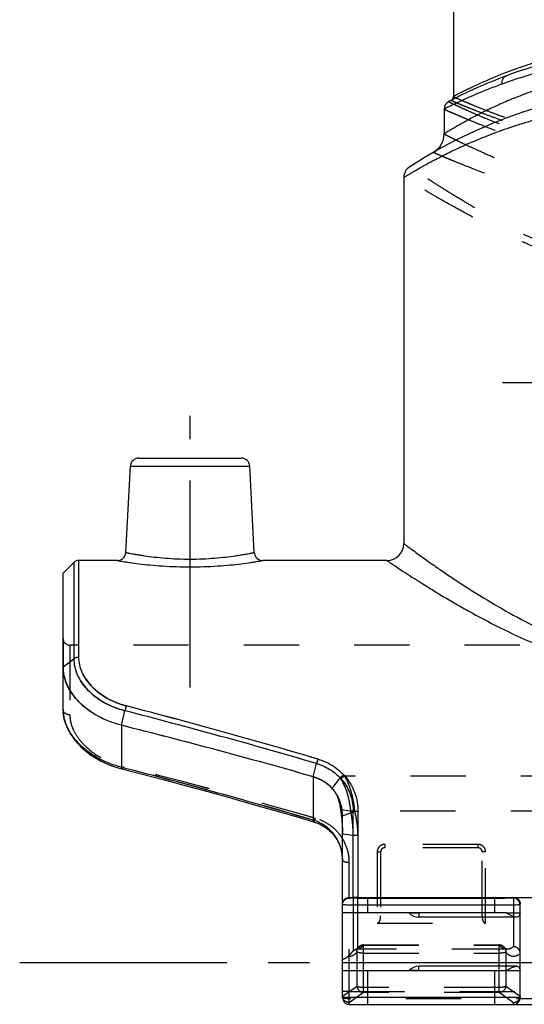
# Model space of a CAD drawing. Header units: millimetres. Extents: x 0 to 1000, y 0 to 1000.
# Tile 1 of 4: x 422 to 481, y 396 to 512. Entities that reach past the tile are written whole.
import ezdxf

# ---------------------------------------------------------------- set-up
doc = ezdxf.new("R2010")
doc.units = ezdxf.units.MM
doc.header["$LTSCALE"] = 65.185185
doc.linetypes.add('CENTER', pattern=[0.6, 0.375, -0.075, 0.075, -0.075])
doc.linetypes.add('HIDDEN', pattern=[0.2, 0.1, -0.1])
for name, color, linetype in [('ACHSEN_S', 7, 'CONTINUOUS'), ('FASEN', 7, 'CONTINUOUS'), ('FLAECHEN', 7, 'CONTINUOUS'), ('KOERPER', 7, 'CONTINUOUS'), ('KONST.EL_MIT_GEO', 7, 'CONTINUOUS')]:
    doc.layers.add(name, color=color, linetype=linetype)

msp = doc.modelspace()

# ---------------------------------------------------------------- linework, layer by layer
at = {"layer": 'ACHSEN_S', "color": 40, "linetype": 'CENTER'}
msp.add_line((421.88, 400.9), (578.12, 400.9), dxfattribs=at)
at = {"layer": 'FASEN', "color": 7, "linetype": 'Continuous'}
for p, q in [((427, 446.9), (428.27, 448.17)), ((427, 435.82), (427, 446.9))]:
    msp.add_line(p, q, dxfattribs=at)
at = {"layer": 'FASEN', "color": 8, "linetype": 'HIDDEN'}
msp.add_line((461.27, 402.23), (460.75, 401.71), dxfattribs=at)
msp.add_arc((252.76, -291.21), 742.57, 74.07183, 75.88023, dxfattribs=at)
at = {"layer": 'FASEN', "color": 7, "linetype": 'Continuous'}
msp.add_arc((253.39, -288.86), 740.14, 74.06886, 75.8832, dxfattribs=at)
at = {"layer": 'FASEN', "color": 8, "linetype": 'HIDDEN'}
for points, knots in [([(427, 435.82), (427, 435.46), (427.09, 434.72), (427.6, 433.25), (428.88, 431.51), (431.12, 429.87), (432.94, 429.17), (433.91, 428.93)], [0, 0, 0, 0, 0.10302, 0.210931, 0.446498, 0.711703, 1, 1, 1, 1]), ([(456.55, 422.85), (456.97, 422.72), (457.79, 422.37), (458.48, 421.8), (458.77, 421.48)], [0, 0, 0, 0, 0.505471, 1, 1, 1, 1]), ([(458.77, 421.48), (459.08, 421.15), (459.52, 420.33), (459.71, 419.44), (459.77, 419)], [0, 0, 0, 0, 0.506077, 1, 1, 1, 1]), ([(459.77, 419), (459.8, 418.76), (459.93, 417.81), (460, 416.84), (460, 416.12)], [0, 0, 0, 0, 0.248075, 1, 1, 1, 1])]:
    msp.add_open_spline(points, degree=3, knots=knots, dxfattribs=at)
at = {"layer": 'FASEN', "color": 7, "linetype": 'Continuous'}
for points, knots in [([(433.91, 428.93), (432.94, 429.17), (431.13, 429.86), (428.89, 431.5), (427.6, 433.24), (427.09, 434.72), (427, 435.46), (427, 435.82)], [0, 0, 0, 0, 0.286427, 0.552442, 0.788607, 0.896759, 1, 1, 1, 1]), ([(460, 418.22), (460, 418.74), (459.85, 419.76), (459.15, 421.16), (458.01, 422.25), (457.05, 422.7), (456.55, 422.85)], [0, 0, 0, 0, 0.248159, 0.494654, 0.74415, 1, 1, 1, 1])]:
    msp.add_open_spline(points, degree=3, knots=knots, dxfattribs=at)
at = {"layer": 'FLAECHEN', "color": 7, "linetype": 'Continuous'}
for p, q in [((472, 501.73), (472, 498.8)), ((467.25, 493.67), (467.25, 450.4))]:
    msp.add_line(p, q, dxfattribs=at)
at = {"layer": 'FLAECHEN', "color": 8, "linetype": 'HIDDEN'}
msp.add_line((479.42, 402.46), (461.83, 402.46), dxfattribs=at)
at = {"layer": 'KOERPER', "color": 40, "linetype": 'CENTER'}
for p, q in [((500, 469.4), (478.9, 469.4)), ((442, 433.4), (442, 465.5))]:
    msp.add_line(p, q, dxfattribs=at)
at = {"layer": 'KOERPER', "color": 7, "linetype": 'Continuous'}
for p, q in [((433.42, 448.4), (428.83, 448.4)), ((465.25, 448.4), (450.58, 448.4)), ((469, 406.76), (469, 406.26)), ((480.56, 406.26), (469, 406.26)), ((480.56, 400.46), (469, 400.46)), ((469, 399.96), (469, 400.46))]:
    msp.add_line(p, q, dxfattribs=at)
at = {"layer": 'KOERPER', "color": 8, "linetype": 'HIDDEN'}
for p, q in [((572.2, 438.4), (427.8, 438.4)), ((467.88, 406.76), (469, 406.76)), ((469, 399.96), (467.88, 399.96))]:
    msp.add_line(p, q, dxfattribs=at)
at = {"layer": 'KOERPER', "color": 7, "linetype": 'Continuous'}
for centre, start, end in [((469, 407.76), 221.8103, 270), ((469, 398.96), 90, 138.1897)]:
    msp.add_arc(centre, 1.5, start, end, dxfattribs=at)
at = {"layer": 'KONST.EL_MIT_GEO', "color": 7, "linetype": 'Continuous'}
for p, q in [((473.1, 554.9), (473.1, 503.22)), ((479.28, 505.64), (479.27, 505.64)), ((434.42, 449.35), (434.95, 459.55)), ((434.95, 459.55), (449.05, 459.55)), ((435.95, 460.5), (448.05, 460.5)), ((449.58, 449.35), (449.05, 459.55)), ((428.27, 448.17), (428.27, 436.78)), ((428.83, 448.4), (428.83, 436.96)), ((427, 435.82), (428.27, 436.78)), ((427, 430.79), (427, 435.82)), ((427, 430.79), (427, 430.6)), ((427, 430.6), (427.03, 430.27)), ((433.91, 428.93), (434.3, 430.65)), ((427.03, 430.29), (427.08, 429.95)), ((427.07, 429.96), (427.15, 429.62)), ((427.14, 429.63), (427.24, 429.29)), ((427.23, 429.31), (427.35, 428.97)), ((427.35, 428.98), (427.49, 428.64)), ((427.49, 428.65), (427.65, 428.32)), ((427.64, 428.33), (427.83, 428)), ((433.91, 428.93), (433.91, 423.97)), ((427.82, 428.01), (428.03, 427.68)), ((428.03, 427.69), (428.26, 427.36)), ((428.25, 427.38), (428.5, 427.06)), ((428.49, 427.07), (428.76, 426.76)), ((428.75, 426.77), (429.05, 426.46)), ((429.04, 426.47), (429.35, 426.18)), ((429.34, 426.19), (429.67, 425.9)), ((429.66, 425.91), (430.01, 425.64)), ((430, 425.65), (430.36, 425.38)), ((430.35, 425.39), (430.73, 425.14)), ((430.72, 425.15), (431.12, 424.91)), ((431.1, 424.92), (431.52, 424.7)), ((431.5, 424.7), (431.93, 424.49)), ((431.91, 424.5), (432.35, 424.31)), ((432.34, 424.31), (432.79, 424.14)), ((432.77, 424.14), (433.23, 423.98)), ((433.22, 423.99), (433.68, 423.85)), ((433.67, 423.85), (433.96, 423.77)), ((434, 423.94), (433.91, 423.97)), ((456.55, 422.85), (456.94, 424.41)), ((456.55, 422.85), (456.54, 417.72)), ((460, 418.22), (461.27, 418.7)), ((460, 396.76), (460, 418.22)), ((461.27, 408.58), (461.27, 418.7)), ((461.83, 418.8), (461.83, 408.58)), ((460.8, 408.52), (460.8, 408.59)), ((460.8, 408.59), (461.27, 408.58)), ((461.83, 408.58), (489.8, 408.58)), ((478, 408.48), (463, 408.48)), ((463, 406.76), (463, 408.48)), ((478, 406.76), (478, 408.48)), ((480.2, 408.58), (480.2, 408.52)), ((478, 407.68), (463, 407.68)), ((481, 396.76), (481, 407.79)), ((479.36, 406.76), (460, 406.76)), ((481, 406.76), (480.97, 406.76)), ((460, 399.96), (479.36, 399.96)), ((463, 395.96), (463, 399.96)), ((478, 395.96), (478, 399.96)), ((480.97, 399.96), (481, 399.96)), ((481, 396.76), (460, 396.76)), ((460.8, 395.96), (539.2, 395.96))]:
    msp.add_line(p, q, dxfattribs=at)
at = {"layer": 'KONST.EL_MIT_GEO', "color": 8, "linetype": 'HIDDEN'}
for p, q in [((427, 439.2), (427, 435.82)), ((427.8, 438.4), (427.8, 430.16)), ((427, 430.61), (427, 430.6)), ((457.11, 424.94), (457.1, 424.94)), ((436.37, 423.15), (436.38, 423.15)), ((438.95, 422.47), (438.97, 422.47)), ((458.77, 421.48), (459.73, 422.71)), ((539.74, 422.93), (460.26, 422.93)), ((441.52, 421.79), (441.54, 421.78)), ((444.08, 421.09), (444.1, 421.09)), ((446.64, 420.39), (446.65, 420.38)), ((449.18, 419.67), (449.19, 419.67)), ((451.71, 418.95), (451.72, 418.95)), ((459.77, 419), (460.99, 418.83)), ((454.22, 418.22), (454.24, 418.22)), ((538.53, 418.8), (461.47, 418.8)), ((456.64, 417.51), (456.65, 417.5)), ((456.89, 417.42), (456.9, 417.42)), ((457.13, 417.33), (457.15, 417.32)), ((457.37, 417.22), (457.39, 417.21)), ((457.61, 417.09), (457.62, 417.09)), ((457.84, 416.96), (457.85, 416.95)), ((458.06, 416.81), (458.07, 416.8)), ((458.27, 416.65), (458.28, 416.64)), ((458.47, 416.48), (458.48, 416.47)), ((458.66, 416.3), (458.67, 416.29)), ((458.85, 416.1), (458.85, 416.09)), ((459.02, 415.9), (459.02, 415.89)), ((459.17, 415.68), (459.18, 415.67)), ((459.32, 415.46), (459.33, 415.45)), ((460, 416.12), (461.27, 415.96)), ((459.45, 415.23), (459.46, 415.21)), ((459.57, 414.98), (459.58, 414.97)), ((459.68, 414.73), (459.68, 414.72)), ((459.77, 414.47), (459.77, 414.46)), ((459.85, 414.21), (459.85, 414.2)), ((476, 414.85), (465, 414.85)), ((465, 414.85), (465, 414.46)), ((476, 414.46), (465, 414.46)), ((476, 414.85), (476, 414.46)), ((459.91, 413.94), (459.91, 413.92)), ((459.95, 413.66), (459.96, 413.65)), ((464.1, 413.98), (464.1, 405.55)), ((464.5, 413.96), (464.5, 406.41)), ((476.5, 406.41), (476.5, 413.96)), ((476.9, 405.55), (476.9, 413.98)), ((460.8, 408.59), (460.8, 412.72)), ((460.8, 395.96), (460.8, 408.52)), ((461.27, 408.58), (461.27, 402.23)), ((461.83, 402.46), (461.83, 408.58)), ((489.8, 408.52), (480.2, 408.52)), ((480.2, 408.52), (480.2, 402.77)), ((479.36, 406.76), (480.97, 406.76)), ((464.1, 405.55), (476.9, 405.55)), ((461.87, 402.69), (461.87, 402.69)), ((462.49, 402.98), (478.51, 402.98)), ((462.49, 397.34), (462.49, 402.98)), ((462.49, 402.95), (478.51, 402.95)), ((478.51, 397.34), (478.51, 402.98)), ((479.13, 402.69), (479.13, 402.69)), ((461.72, 398.08), (461.72, 402.14)), ((462.49, 402), (478.51, 402)), ((479.28, 402.14), (479.28, 398.08)), ((479.33, 402.5), (479.29, 402.53)), ((479.42, 402.46), (479.42, 402.46)), ((479.42, 402.46), (479.42, 402.46)), ((460, 400.9), (540, 400.9)), ((479.36, 399.96), (480.97, 399.96)), ((461.72, 398.08), (460, 396.88)), ((478.51, 397.95), (462.49, 397.95)), ((481, 396.88), (479.28, 398.08)), ((460.8, 397.46), (539.2, 397.46)), ((462.49, 397.34), (460.8, 396.15)), ((478.51, 397.34), (462.49, 397.34)), ((480.2, 396.15), (478.51, 397.34)), ((539.2, 396.62), (460.8, 396.62)), ((480.2, 395.96), (480.2, 396.15))]:
    msp.add_line(p, q, dxfattribs=at)
at = {"layer": 'KONST.EL_MIT_GEO', "color": 7, "linetype": 'Continuous'}
for points in [[(433.96, 423.77), (436.38, 423.15), (438.97, 422.47), (441.54, 421.78), (444.1, 421.09), (446.65, 420.38), (449.19, 419.67), (451.72, 418.95), (454.24, 418.22), (456.56, 417.53)], [(456.56, 417.53), (456.65, 417.5), (456.9, 417.42), (457.15, 417.32), (457.39, 417.21), (457.62, 417.09), (457.85, 416.95), (458.07, 416.8), (458.28, 416.64), (458.48, 416.47), (458.67, 416.29), (458.85, 416.09), (459.02, 415.89), (459.18, 415.67), (459.33, 415.45), (459.46, 415.21), (459.58, 414.97), (459.68, 414.72), (459.77, 414.46), (459.85, 414.2), (459.91, 413.92), (459.96, 413.65), (459.98, 413.36), (460, 413.08), (460, 412.97)]]:
    msp.add_lwpolyline(points, dxfattribs=at)
at = {"layer": 'KONST.EL_MIT_GEO', "color": 8, "linetype": 'HIDDEN'}
for points in [[(459.98, 413.38), (460, 413.09), (460, 413.08)], [(461.87, 402.69), (461.84, 402.65), (461.81, 402.62), (461.78, 402.59), (461.75, 402.56), (461.72, 402.54), (461.69, 402.52), (461.67, 402.5), (461.67, 402.5)], [(479.29, 402.53), (479.25, 402.56), (479.2, 402.61), (479.15, 402.66), (479.13, 402.69)], [(461.67, 402.5), (461.66, 402.5), (461.64, 402.48), (461.62, 402.47), (461.61, 402.47), (461.6, 402.47)], [(479.41, 402.46), (479.4, 402.47), (479.39, 402.47), (479.36, 402.48), (479.33, 402.5)], [(479.42, 402.46), (479.42, 402.46), (479.41, 402.46), (479.41, 402.46)]]:
    msp.add_lwpolyline(points, dxfattribs=at)
at = {"layer": 'KONST.EL_MIT_GEO', "color": 7, "linetype": 'Continuous'}
for centre, radius, start, end in [((500, 450.4), 59, 110.5711, 117.7437), ((500, 445.4), 59, 57.0793, 122.9207), ((473, 501.73), 1, 117.7438, 179.9999), ((472.6, 503.22), 0.5, 297.4195, 0.0002), ((469.5, 498.8), 2.5, 299.7314, 0), ((468.75, 493.67), 1.5, 122.9208, 180), ((435.95, 459.5), 1, 90, 177), ((448.05, 459.5), 1, 3, 90), ((465.25, 450.4), 2, 270, 360), ((433.42, 449.4), 1, 269.999, 357.0003), ((450.58, 449.4), 1, 182.9997, 270.0011), ((428.83, 447.6), 0.8, 90, 135), ((431.26, 430.79), 4.26, 180.0116, 183.5007), ((431.37, 430.79), 4.37, 183.4927, 184.8379), ((253.63, -269.64), 723.22, 73.67354, 75.53378), ((255.54, -258.01), 712.07, 73.55662, 75.44616), ((282.79, -167.43), 610.39, 73.46168, 75.65706), ((460.8, 396.76), 0.8, 180, 270), ((480.2, 396.76), 0.8, 270, 360)]:
    msp.add_arc(centre, radius, start, end, dxfattribs=at)
at = {"layer": 'KONST.EL_MIT_GEO', "color": 8, "linetype": 'HIDDEN'}
for centre, radius, start, end in [((427.8, 439.2), 0.8, 180, 270), ((254.16, -267.74), 721.25, 73.67094, 75.53627), ((256, -256.37), 710.37, 73.55473, 75.44834), ((281.58, -171.8), 614.94, 73.46978, 75.65781), ((282.29, -182.59), 625.37, 73.7971, 75.9455), ((283.52, -178.05), 620.66, 73.78895, 75.95364), ((491.63, 443.7), 38.2, 213.3427, 213.5647), ((482.63, 438.75), 27.4, 214.8865, 215.2575), ((459.12, 418.46), 1.9, 9.6999, 11.1998), ((458.48, 418.33), 3.03, 9.0848, 9.9596), ((465, 413.96), 0.5, 90.0008, 180.0024), ((476, 413.96), 0.5, 359.9975, 89.9992), ((462.49, 402.18), 0.8, 90, 140.4547), ((462.41, 402.25), 0.696, 136.1673, 140.4579), ((460.85, 404.39), 2.18, 316.1295, 318.6242), ((478.51, 402.18), 0.8, 39.4484, 90), ((478.56, 402.09), 0.86, 88.4164, 93.3129), ((478.59, 402.25), 0.694, 39.5122, 44.3072), ((461.83, 401.66), 0.8, 90, 135), ((461.82, 401.69), 0.804, 89.4803, 106.1168), ((461.56, 403.46), 0.994, 285.7291, 288.4574), ((479.42, 403.39), 0.927, 260.6593, 269.6897)]:
    msp.add_arc(centre, radius, start, end, dxfattribs=at)
for centre, major_axis, start_param, end_param in [((460.8, 397.52), (0.631, 0.965), -3.803685, -3.702383), ((480.2, 397.52), (-0.631, 0.965), -2.580802, -2.4795)]:
    msp.add_ellipse(centre, major_axis=major_axis, ratio=0.509751, start_param=start_param, end_param=end_param, dxfattribs=at)
at = {"layer": 'KONST.EL_MIT_GEO', "color": 7, "linetype": 'Continuous'}
for points, knots in [([(526.9, 503.22), (526.9, 503.22), (526.88, 503.22), (526.86, 503.24), (526.82, 503.26), (526.76, 503.29), (526.69, 503.33), (526.55, 503.4), (526.35, 503.5), (526.05, 503.65), (525.7, 503.84), (525.28, 504.04), (524.6, 504.37), (523.62, 504.83), (522.27, 505.41), (520.72, 506.04), (518.98, 506.68), (517.06, 507.32), (514.2, 508.15), (510.28, 509.04), (505.26, 509.74), (500, 509.98), (494.74, 509.74), (489.72, 509.04), (485.8, 508.15), (482.94, 507.32), (481.02, 506.68), (479.28, 506.04), (477.73, 505.41), (476.38, 504.83), (475.4, 504.37), (474.72, 504.04), (474.3, 503.84), (473.95, 503.65), (473.65, 503.5), (473.45, 503.4), (473.31, 503.33), (473.24, 503.29), (473.18, 503.26), (473.14, 503.24), (473.12, 503.22), (473.1, 503.22), (473.1, 503.22)], [0, 0, 0, 0, 0.000169, 0.000676, 0.001518, 0.002694, 0.004204, 0.006044, 0.010701, 0.016633, 0.023804, 0.032171, 0.041688, 0.063983, 0.090304, 0.120279, 0.153559, 0.189824, 0.228764, 0.313421, 0.404891, 0.5, 0.59511, 0.686579, 0.771236, 0.810176, 0.846441, 0.879721, 0.909696, 0.936017, 0.958312, 0.967829, 0.976196, 0.983367, 0.989299, 0.993956, 0.995796, 0.997306, 0.998482, 0.999324, 0.999831, 1, 1, 1, 1]), ([(500, 508.45), (496.08, 508.45), (488.88, 507.75), (481.93, 505.81), (478.87, 504.7)], [0, 0, 0, 0, 0.546147, 1, 1, 1, 1]), ([(500, 509.42), (496.15, 509.42), (489.08, 508.72), (482.27, 506.76), (479.28, 505.64)], [0, 0, 0, 0, 0.54688, 1, 1, 1, 1]), ([(500, 506.9), (498.14, 506.9), (494.5, 506.7), (489.26, 505.86), (485.19, 504.79), (482.22, 503.79), (480.23, 503.02), (478.43, 502.24), (476.82, 501.49), (475.61, 500.87), (474.76, 500.41), (474.2, 500.1), (473.7, 499.82), (473.26, 499.57), (472.89, 499.35), (472.58, 499.16), (472.36, 499.03), (472.22, 498.94), (472.15, 498.89), (472.09, 498.86), (472.04, 498.83), (472.02, 498.81), (472, 498.81), (472, 498.8)], [0, 0, 0, 0, 0.188711, 0.370183, 0.538349, 0.615906, 0.688341, 0.755069, 0.815446, 0.868752, 0.892502, 0.914174, 0.933655, 0.950832, 0.965594, 0.977838, 0.98747, 0.99128, 0.99441, 0.996851, 0.998599, 0.999649, 1, 1, 1, 1]), ([(478.87, 504.7), (478.85, 504.8), (478.84, 505.01), (478.91, 505.29), (479.05, 505.51), (479.19, 505.61), (479.27, 505.64)], [0, 0, 0, 0, 0.283376, 0.544674, 0.780928, 1, 1, 1, 1]), ([(478.87, 504.7), (478.35, 504.52), (477.38, 504.15), (476.02, 503.6), (474.85, 503.09), (473.99, 502.7), (473.4, 502.42), (473.04, 502.25), (472.73, 502.1), (472.48, 501.97), (472.3, 501.88), (472.18, 501.83), (472.12, 501.79), (472.07, 501.77), (472.03, 501.75), (472.01, 501.74), (472, 501.73), (472, 501.73)], [0, 0, 0, 0, 0.219393, 0.415946, 0.587591, 0.732163, 0.793619, 0.847504, 0.893574, 0.931605, 0.961401, 0.97316, 0.982804, 0.990319, 0.995694, 0.998923, 1, 1, 1, 1]), ([(467.25, 493.67), (467.25, 493.67), (467.26, 493.67), (467.27, 493.68), (467.3, 493.7), (467.35, 493.73), (467.42, 493.77), (467.51, 493.83), (467.67, 493.93), (467.93, 494.08), (468.29, 494.29), (468.72, 494.55), (469.24, 494.84), (469.82, 495.17), (470.47, 495.53), (471.47, 496.05), (472.88, 496.76), (474.76, 497.63), (476.87, 498.51), (479.2, 499.39), (481.74, 500.22), (484.46, 500.98), (488.38, 501.88), (493.57, 502.68), (497.83, 502.9), (500, 502.9)], [0, 0, 0, 0, 0.00035, 0.000787, 0.001398, 0.003143, 0.00558, 0.008703, 0.012507, 0.022119, 0.034338, 0.049069, 0.066208, 0.085646, 0.10727, 0.130971, 0.184173, 0.244457, 0.311116, 0.383519, 0.461081, 0.543239, 0.629408, 0.811075, 1, 1, 1, 1]), ([(467.25, 450.4), (467.24, 450.41), (467.31, 450.35), (467.35, 450.32), (467.5, 450.21), (467.67, 450.09), (467.89, 449.92), (468.28, 449.64), (468.89, 449.2), (469.74, 448.58), (470.75, 447.86), (471.92, 447.05), (473.23, 446.17), (474.67, 445.22), (476.82, 443.87), (479.78, 442.12), (483.67, 440.11), (486.47, 438.93), (487.95, 438.4)], [0, 0, 0, 0, 0.001313, 0.005246, 0.011774, 0.020864, 0.032463, 0.046513, 0.081664, 0.125658, 0.17776, 0.237215, 0.303289, 0.375287, 0.452581, 0.62084, 0.804294, 1, 1, 1, 1]), ([(434.42, 449.35), (434.42, 449.35), (434.43, 449.35), (434.46, 449.34), (434.5, 449.33), (434.57, 449.32), (434.65, 449.3), (434.79, 449.27), (435.01, 449.23), (435.33, 449.17), (435.71, 449.11), (436.15, 449.03), (436.84, 448.93), (437.83, 448.8), (439.12, 448.68), (440.53, 448.59), (442, 448.56), (443.47, 448.59), (444.88, 448.68), (446.17, 448.8), (447.16, 448.93), (447.85, 449.03), (448.29, 449.11), (448.67, 449.17), (448.99, 449.23), (449.21, 449.27), (449.35, 449.3), (449.43, 449.32), (449.5, 449.33), (449.54, 449.34), (449.57, 449.35), (449.58, 449.35), (449.58, 449.35)], [0, 0, 0, 0, 0.000611, 0.00244, 0.005481, 0.009727, 0.015166, 0.021779, 0.038459, 0.059579, 0.084917, 0.114213, 0.147177, 0.222823, 0.309041, 0.402622, 0.5, 0.597378, 0.69096, 0.777177, 0.852824, 0.885787, 0.915083, 0.940421, 0.961542, 0.978221, 0.984835, 0.990273, 0.994519, 0.99756, 0.999389, 1, 1, 1, 1]), ([(433.42, 448.4), (433.43, 448.4), (433.49, 448.39), (433.61, 448.37), (433.82, 448.33), (434.11, 448.28), (434.47, 448.23), (435.09, 448.13), (436.03, 448.01), (437.31, 447.86), (439.33, 447.7), (442, 447.61), (444.67, 447.7), (446.69, 447.86), (447.97, 448.01), (448.91, 448.13), (449.53, 448.23), (449.89, 448.28), (450.18, 448.33), (450.39, 448.37), (450.51, 448.39), (450.57, 448.4), (450.58, 448.4)], [0, 0, 0, 0, 0.002482, 0.009891, 0.022135, 0.039058, 0.060451, 0.086067, 0.148786, 0.224607, 0.310591, 0.5, 0.689409, 0.775393, 0.851214, 0.913934, 0.939549, 0.960943, 0.977866, 0.990109, 0.997518, 1, 1, 1, 1]), ([(465.25, 448.4), (465.24, 448.41), (465.32, 448.35), (465.36, 448.33), (465.52, 448.22), (465.7, 448.1), (465.94, 447.94), (466.36, 447.66), (467.01, 447.23), (467.93, 446.63), (469.02, 445.93), (470.27, 445.15), (471.67, 444.29), (473.21, 443.38), (475.5, 442.08), (478.64, 440.41), (482.74, 438.5), (485.68, 437.39), (487.21, 436.88)], [0, 0, 0, 0, 0.001321, 0.005278, 0.011845, 0.020989, 0.032654, 0.046781, 0.082112, 0.126305, 0.178608, 0.238251, 0.304485, 0.376602, 0.453961, 0.622151, 0.805183, 1, 1, 1, 1]), ([(428.27, 436.78), (428.26, 436.14), (428.6, 434.78), (429.88, 432.98), (431.84, 431.5), (433.44, 430.87), (434.3, 430.65)], [0, 0, 0, 0, 0.208, 0.44401, 0.710292, 1, 1, 1, 1]), ([(428.83, 436.96), (428.78, 436.96), (428.58, 436.94), (428.38, 436.87), (428.27, 436.78)], [0, 0, 0, 0, 0.261191, 1, 1, 1, 1]), ([(428.83, 436.96), (428.83, 436.36), (429.15, 435.09), (430.35, 433.41), (432.18, 432.02), (433.67, 431.42), (434.48, 431.21)], [0, 0, 0, 0, 0.207697, 0.44344, 0.709721, 1, 1, 1, 1]), ([(434.48, 431.21), (434.46, 431.17), (434.39, 430.99), (434.33, 430.8), (434.3, 430.65)], [0, 0, 0, 0, 0.225474, 1, 1, 1, 1]), ([(433.91, 423.97), (432.98, 424.2), (431.23, 424.87), (429.06, 426.42), (427.55, 428.29), (427.07, 429.74), (427.02, 430.43)], [0, 0, 0, 0, 0.288284, 0.555526, 0.793261, 1, 1, 1, 1]), ([(457.1, 424.94), (457.09, 424.9), (457.02, 424.73), (456.97, 424.55), (456.94, 424.41)], [0, 0, 0, 0, 0.236067, 1, 1, 1, 1]), ([(457.11, 424.94), (457.79, 424.74), (459.09, 424.13), (460.64, 422.68), (461.6, 420.84), (461.82, 419.48), (461.83, 418.8)], [0, 0, 0, 0, 0.259148, 0.509548, 0.754605, 1, 1, 1, 1]), ([(433.96, 423.77), (433.94, 423.78), (433.91, 423.86), (433.91, 423.92), (433.91, 423.97)], [0, 0, 0, 0, 0.329953, 1, 1, 1, 1]), ([(456.94, 424.41), (457.57, 424.23), (458.78, 423.67), (460.2, 422.32), (461.08, 420.6), (461.27, 419.33), (461.27, 418.7)], [0, 0, 0, 0, 0.258649, 0.50892, 0.754177, 1, 1, 1, 1]), ([(456.56, 417.53), (456.55, 417.54), (456.54, 417.62), (456.54, 417.67), (456.55, 417.72)], [0, 0, 0, 0, 0.305582, 1, 1, 1, 1]), ([(460, 412.97), (460, 413.49), (459.85, 414.54), (459.16, 415.96), (458.02, 417.09), (457.05, 417.56), (456.54, 417.72)], [0, 0, 0, 0, 0.248925, 0.49608, 0.745393, 1, 1, 1, 1]), ([(461.27, 418.7), (461.35, 418.74), (461.54, 418.79), (461.73, 418.8), (461.83, 418.8)], [0, 0, 0, 0, 0.468068, 1, 1, 1, 1]), ([(460, 407.8), (460, 407.92), (460.05, 408.16), (460.26, 408.42), (460.53, 408.57), (460.71, 408.59), (460.8, 408.59)], [0, 0, 0, 0, 0.292627, 0.556557, 0.78738, 1, 1, 1, 1]), ([(460, 407.72), (460, 407.92), (460.17, 408.34), (460.6, 408.52), (460.8, 408.52)], [0, 0, 0, 0, 0.499973, 1, 1, 1, 1]), ([(463, 408.48), (462.86, 408.48), (462.58, 408.48), (462.17, 408.48), (461.79, 408.48), (461.46, 408.49), (461.22, 408.49), (461.07, 408.5), (460.97, 408.5), (460.9, 408.5), (460.85, 408.51), (460.82, 408.51), (460.8, 408.51), (460.8, 408.52)], [0, 0, 0, 0, 0.194987, 0.382482, 0.555279, 0.706739, 0.831049, 0.881482, 0.923443, 0.956518, 0.980407, 0.994887, 1, 1, 1, 1]), ([(461.83, 408.58), (461.78, 408.58), (461.59, 408.58), (461.4, 408.58), (461.27, 408.58)], [0, 0, 0, 0, 0.276657, 1, 1, 1, 1]), ([(480.2, 408.52), (480.2, 408.51), (480.18, 408.51), (480.15, 408.51), (480.1, 408.5), (480.03, 408.5), (479.93, 408.5), (479.78, 408.49), (479.54, 408.49), (479.21, 408.48), (478.83, 408.48), (478.42, 408.48), (478.14, 408.48), (478, 408.48)], [0, 0, 0, 0, 0.005113, 0.019593, 0.043482, 0.076557, 0.118517, 0.168951, 0.293261, 0.444721, 0.617519, 0.805013, 1, 1, 1, 1]), ([(480.2, 408.58), (480.31, 408.58), (480.53, 408.53), (480.8, 408.34), (480.96, 408.08), (481, 407.88), (481, 407.79)], [0, 0, 0, 0, 0.271883, 0.528569, 0.768854, 1, 1, 1, 1]), ([(481, 407.72), (481, 407.92), (480.83, 408.34), (480.4, 408.52), (480.2, 408.52)], [0, 0, 0, 0, 0.499973, 1, 1, 1, 1]), ([(463, 407.68), (462.8, 407.68), (462.42, 407.68), (461.87, 407.68), (461.35, 407.68), (460.96, 407.69), (460.69, 407.69), (460.51, 407.69), (460.36, 407.7), (460.24, 407.7), (460.14, 407.7), (460.07, 407.71), (460.04, 407.71), (460.02, 407.71), (460.01, 407.71), (460, 407.71), (460, 407.72)], [0, 0, 0, 0, 0.195026, 0.382557, 0.555386, 0.706873, 0.772754, 0.831201, 0.88164, 0.923599, 0.956663, 0.980532, 0.988939, 0.994974, 0.998639, 1, 1, 1, 1]), ([(480.9, 407.71), (480.76, 407.7), (480.41, 407.69), (479.44, 407.68), (478.61, 407.68), (478, 407.68)], [0, 0, 0, 0, 0.139236, 0.369799, 1, 1, 1, 1]), ([(481, 407.72), (481, 407.71), (480.99, 407.71), (480.97, 407.71), (480.94, 407.71), (480.91, 407.71), (480.9, 407.71)], [0, 0, 0, 0, 0.067081, 0.255401, 0.566592, 1, 1, 1, 1]), ([(480.56, 406.26), (480.48, 406.26), (480.29, 406.3), (479.88, 406.47), (479.58, 406.64), (479.36, 406.76)], [0, 0, 0, 0, 0.194863, 0.432843, 1, 1, 1, 1]), ([(480.97, 406.76), (480.96, 406.69), (480.93, 406.56), (480.86, 406.38), (480.72, 406.28), (480.62, 406.26), (480.56, 406.26)], [0, 0, 0, 0, 0.315895, 0.565594, 0.776989, 1, 1, 1, 1]), ([(479.36, 399.96), (479.58, 400.09), (479.88, 400.26), (480.29, 400.42), (480.48, 400.46), (480.56, 400.46)], [0, 0, 0, 0, 0.567172, 0.805143, 1, 1, 1, 1]), ([(480.56, 400.46), (480.62, 400.46), (480.72, 400.45), (480.86, 400.34), (480.93, 400.17), (480.96, 400.04), (480.97, 399.96)], [0, 0, 0, 0, 0.223039, 0.434425, 0.684075, 1, 1, 1, 1])]:
    msp.add_open_spline(points, degree=3, knots=knots, dxfattribs=at)
at = {"layer": 'KONST.EL_MIT_GEO', "color": 8, "linetype": 'HIDDEN'}
for points, knots in [([(472.53, 502.62), (472.54, 502.62), (472.55, 502.61), (472.57, 502.6), (472.62, 502.58), (472.67, 502.55), (472.75, 502.51), (472.88, 502.45), (473.09, 502.35), (473.39, 502.21), (473.75, 502.04), (474.17, 501.84), (474.86, 501.53), (475.86, 501.09), (477.23, 500.51), (478.8, 499.87), (480.58, 499.21), (482.54, 498.53), (485.46, 497.61), (489.45, 496.59), (494.59, 495.75), (498.17, 495.55), (500, 495.55)], [0, 0, 0, 0, 0.000327, 0.001305, 0.002933, 0.005208, 0.00813, 0.011693, 0.020724, 0.032257, 0.046235, 0.062592, 0.081257, 0.125186, 0.177349, 0.237044, 0.30357, 0.376245, 0.454407, 0.624546, 0.808538, 1, 1, 1, 1]), ([(472.83, 502.77), (472.83, 502.77), (472.84, 502.76), (472.87, 502.76), (472.91, 502.74), (473, 502.7), (473.16, 502.63), (473.39, 502.53), (473.69, 502.41), (474.05, 502.25), (474.48, 502.08), (475.17, 501.8), (476.17, 501.4), (477.54, 500.88), (479.11, 500.32), (480.88, 499.73), (482.83, 499.13), (485.72, 498.33), (489.67, 497.44), (494.71, 496.72), (500, 496.46), (505.29, 496.72), (510.33, 497.44), (514.28, 498.33), (517.17, 499.13), (519.12, 499.73), (520.89, 500.32), (522.46, 500.88), (523.83, 501.4), (524.83, 501.8), (525.52, 502.08), (525.95, 502.25), (526.31, 502.41), (526.61, 502.53), (526.84, 502.63), (527, 502.7), (527.09, 502.74), (527.13, 502.76), (527.16, 502.76), (527.17, 502.77), (527.17, 502.77)], [0, 0, 0, 0, 0.000165, 0.000658, 0.001478, 0.002624, 0.00589, 0.010438, 0.016244, 0.023278, 0.031505, 0.040889, 0.06296, 0.089143, 0.11908, 0.152415, 0.1888, 0.227902, 0.312905, 0.404659, 0.5, 0.595342, 0.687096, 0.772099, 0.8112, 0.847586, 0.88092, 0.910857, 0.93704, 0.959111, 0.968495, 0.976722, 0.983756, 0.989562, 0.99411, 0.997376, 0.998522, 0.999343, 0.999835, 1, 1, 1, 1]), ([(473.1, 503.22), (473.1, 503.21), (473.12, 503.21), (473.14, 503.2), (473.18, 503.18), (473.24, 503.15), (473.31, 503.12), (473.45, 503.06), (473.65, 502.97), (473.95, 502.84), (474.3, 502.69), (474.72, 502.51), (475.4, 502.22), (476.39, 501.82), (477.74, 501.29), (479.29, 500.72), (481.04, 500.11), (482.97, 499.5), (485.83, 498.69), (489.74, 497.78), (494.75, 497.04), (500, 496.78), (505.25, 497.04), (510.26, 497.78), (514.17, 498.69), (517.03, 499.5), (518.96, 500.11), (520.71, 500.72), (522.26, 501.29), (523.61, 501.82), (524.6, 502.22), (525.28, 502.51), (525.7, 502.69), (526.05, 502.84), (526.35, 502.97), (526.55, 503.06), (526.69, 503.12), (526.76, 503.15), (526.82, 503.18), (526.86, 503.2), (526.88, 503.21), (526.9, 503.21), (526.9, 503.22)], [0, 0, 0, 0, 0.000164, 0.000655, 0.001473, 0.002616, 0.004083, 0.005872, 0.010406, 0.016194, 0.023209, 0.031415, 0.040776, 0.062799, 0.088935, 0.118831, 0.152134, 0.1885, 0.227595, 0.312635, 0.404498, 0.5, 0.595502, 0.687365, 0.772405, 0.8115, 0.847866, 0.881169, 0.911065, 0.937201, 0.959224, 0.968585, 0.976791, 0.983806, 0.989594, 0.994128, 0.995917, 0.997384, 0.998527, 0.999345, 0.999836, 1, 1, 1, 1]), ([(472, 501.73), (472, 501.73), (472.02, 501.73), (472.04, 501.71), (472.08, 501.69), (472.14, 501.67), (472.22, 501.63), (472.36, 501.57), (472.57, 501.47), (472.88, 501.34), (473.25, 501.18), (473.69, 500.99), (474.4, 500.69), (475.43, 500.26), (476.83, 499.7), (478.45, 499.09), (480.27, 498.44), (482.27, 497.79), (485.25, 496.92), (489.32, 495.94), (494.53, 495.14), (498.15, 494.94), (500, 494.94)], [0, 0, 0, 0, 0.000329, 0.001313, 0.002951, 0.005241, 0.008181, 0.011766, 0.020851, 0.03245, 0.046504, 0.062944, 0.081697, 0.12581, 0.17815, 0.238002, 0.304653, 0.377408, 0.455597, 0.625598, 0.809169, 1, 1, 1, 1]), ([(472, 498.8), (472, 498.8), (472.02, 498.8), (472.04, 498.78), (472.08, 498.76), (472.15, 498.73), (472.22, 498.69), (472.36, 498.62), (472.58, 498.51), (472.89, 498.35), (473.26, 498.17), (473.7, 497.95), (474.41, 497.61), (475.44, 497.12), (476.84, 496.48), (478.46, 495.79), (480.27, 495.06), (482.26, 494.33), (485.23, 493.33), (489.29, 492.22), (494.51, 491.31), (498.15, 491.08), (500, 491.08)], [0, 0, 0, 0, 0.000336, 0.001344, 0.003019, 0.005361, 0.008367, 0.012032, 0.02131, 0.033143, 0.04746, 0.064185, 0.08323, 0.127912, 0.18074, 0.240943, 0.307775, 0.380531, 0.458548, 0.627793, 0.810301, 1, 1, 1, 1]), ([(470.74, 496.63), (470.74, 496.63), (470.76, 496.62), (470.78, 496.62), (470.83, 496.59), (470.9, 496.57), (470.98, 496.53), (471.13, 496.46), (471.36, 496.36), (471.7, 496.22), (472.1, 496.05), (472.57, 495.85), (473.33, 495.54), (474.43, 495.09), (475.93, 494.51), (477.64, 493.88), (479.55, 493.22), (481.65, 492.55), (484.76, 491.66), (488.97, 490.66), (494.36, 489.84), (498.1, 489.64), (500, 489.64)], [0, 0, 0, 0, 0.000341, 0.001363, 0.003063, 0.005438, 0.008487, 0.012202, 0.021605, 0.03359, 0.04808, 0.064993, 0.084235, 0.129316, 0.18252, 0.243044, 0.310122, 0.38303, 0.461088, 0.630024, 0.811639, 1, 1, 1, 1]), ([(500, 481.65), (498.9, 481.65), (496.71, 481.79), (492.47, 482.53), (487.54, 484.11), (482.98, 486.14), (479.65, 487.83), (477.39, 489.06), (475.34, 490.23), (473.5, 491.33), (471.89, 492.32), (470.71, 493.08), (469.9, 493.61), (469.39, 493.94), (468.96, 494.23), (468.6, 494.47), (468.35, 494.64), (468.19, 494.75), (468.1, 494.81), (468.03, 494.86), (467.98, 494.89), (467.95, 494.91), (467.94, 494.92), (467.93, 494.93)], [0, 0, 0, 0, 0.093848, 0.186737, 0.36642, 0.534175, 0.612109, 0.685211, 0.752756, 0.813953, 0.867951, 0.913857, 0.933493, 0.950773, 0.965593, 0.977861, 0.987493, 0.9913, 0.994425, 0.99686, 0.998603, 0.99965, 1, 1, 1, 1]), ([(500, 481.13), (498.89, 481.13), (496.69, 481.26), (493.45, 481.78), (490.32, 482.57), (486.41, 483.84), (482.75, 485.35), (479.34, 486.95), (477.03, 488.11), (474.92, 489.22), (473.02, 490.26), (471.36, 491.2), (470.14, 491.92), (469.3, 492.42), (468.77, 492.74), (468.32, 493.01), (467.95, 493.24), (467.69, 493.4), (467.52, 493.5), (467.43, 493.56), (467.35, 493.6), (467.3, 493.64), (467.27, 493.66), (467.25, 493.66), (467.25, 493.67)], [0, 0, 0, 0, 0.093628, 0.186336, 0.277323, 0.365931, 0.533628, 0.611561, 0.68468, 0.75226, 0.813509, 0.86758, 0.913576, 0.933261, 0.95059, 0.965458, 0.97777, 0.987439, 0.991262, 0.9944, 0.996846, 0.998596, 0.999648, 1, 1, 1, 1]), ([(434.3, 430.65), (433.44, 430.87), (431.84, 431.5), (429.88, 432.98), (428.6, 434.78), (428.26, 436.14), (428.27, 436.78)], [0, 0, 0, 0, 0.289829, 0.556135, 0.792079, 1, 1, 1, 1]), ([(428.83, 436.96), (428.78, 436.96), (428.58, 436.94), (428.38, 436.87), (428.27, 436.78)], [0, 0, 0, 0, 0.261403, 1, 1, 1, 1]), ([(434.48, 431.21), (433.67, 431.42), (432.18, 432.02), (430.35, 433.41), (429.15, 435.09), (428.84, 436.36), (428.83, 436.96)], [0, 0, 0, 0, 0.290401, 0.556705, 0.792381, 1, 1, 1, 1]), ([(427, 430.79), (427, 430.44), (427.09, 429.73), (427.46, 428.69), (428.07, 427.66), (429.2, 426.33), (431.12, 424.92), (432.94, 424.21), (433.91, 423.97)], [0, 0, 0, 0, 0.099304, 0.205296, 0.319438, 0.442077, 0.709689, 1, 1, 1, 1]), ([(427.8, 430.16), (427.7, 430.16), (427.49, 430.19), (427.23, 430.33), (427.05, 430.53), (427, 430.71), (427, 430.79)], [0, 0, 0, 0, 0.277716, 0.540025, 0.778994, 1, 1, 1, 1]), ([(434.48, 431.21), (434.46, 431.17), (434.39, 430.99), (434.33, 430.8), (434.3, 430.65)], [0, 0, 0, 0, 0.225465, 1, 1, 1, 1]), ([(427.8, 430.16), (427.8, 429.86), (427.88, 429.22), (428.23, 428.28), (428.8, 427.36), (429.85, 426.17), (431.61, 424.91), (433.27, 424.28), (434.16, 424.05)], [0, 0, 0, 0, 0.097853, 0.203024, 0.316985, 0.439927, 0.70874, 1, 1, 1, 1]), ([(457.1, 424.94), (457.09, 424.9), (457.03, 424.73), (456.97, 424.55), (456.94, 424.41)], [0, 0, 0, 0, 0.236092, 1, 1, 1, 1]), ([(433.96, 423.77), (433.94, 423.78), (433.91, 423.86), (433.91, 423.92), (433.91, 423.97)], [0, 0, 0, 0, 0.329951, 1, 1, 1, 1]), ([(434.16, 424.05), (434.13, 423.98), (434.08, 423.88), (434.01, 423.79), (433.97, 423.77), (433.96, 423.77)], [0, 0, 0, 0, 0.682736, 0.883989, 1, 1, 1, 1]), ([(459.73, 422.71), (459.78, 422.78), (459.93, 422.91), (460.07, 423.03), (460.15, 423.08)], [0, 0, 0, 0, 0.49542, 1, 1, 1, 1]), ([(460.26, 422.93), (460.13, 422.86), (459.98, 422.75), (459.84, 422.62), (459.81, 422.59)], [0, 0, 0, 0, 0.758443, 1, 1, 1, 1]), ([(460.99, 418.83), (460.91, 419.49), (460.68, 420.8), (460.17, 422.04), (459.81, 422.59)], [0, 0, 0, 0, 0.502789, 1, 1, 1, 1]), ([(461.47, 418.85), (461.38, 419.57), (461.14, 420.98), (460.62, 422.33), (460.26, 422.93)], [0, 0, 0, 0, 0.505643, 1, 1, 1, 1]), ([(460.99, 418.83), (461.06, 418.82), (461.22, 418.82), (461.38, 418.84), (461.47, 418.85)], [0, 0, 0, 0, 0.470854, 1, 1, 1, 1]), ([(456.56, 417.53), (456.55, 417.54), (456.54, 417.62), (456.54, 417.67), (456.55, 417.72)], [0, 0, 0, 0, 0.305572, 1, 1, 1, 1]), ([(456.79, 417.93), (456.77, 417.88), (456.73, 417.77), (456.67, 417.64), (456.62, 417.57), (456.58, 417.53), (456.56, 417.53)], [0, 0, 0, 0, 0.394356, 0.703326, 0.905796, 1, 1, 1, 1]), ([(460.8, 412.72), (460.8, 413.3), (460.62, 414.46), (459.79, 416.04), (458.47, 417.26), (457.37, 417.77), (456.79, 417.93)], [0, 0, 0, 0, 0.247124, 0.49336, 0.743405, 1, 1, 1, 1]), ([(461.47, 418.8), (461.43, 418.8), (461.27, 418.78), (461.11, 418.77), (461, 418.78)], [0, 0, 0, 0, 0.269279, 1, 1, 1, 1]), ([(461.27, 415.96), (461.27, 416.2), (461.24, 417.15), (461.11, 418.09), (461, 418.78)], [0, 0, 0, 0, 0.255588, 1, 1, 1, 1]), ([(461.83, 415.93), (461.83, 416.18), (461.78, 417.14), (461.62, 418.1), (461.47, 418.8)], [0, 0, 0, 0, 0.255277, 1, 1, 1, 1]), ([(461.27, 415.96), (461.35, 415.94), (461.54, 415.93), (461.73, 415.93), (461.83, 415.93)], [0, 0, 0, 0, 0.460212, 1, 1, 1, 1]), ([(465, 414.85), (464.88, 414.85), (464.65, 414.81), (464.35, 414.62), (464.15, 414.33), (464.1, 414.09), (464.1, 413.98)], [0, 0, 0, 0, 0.250168, 0.500217, 0.750173, 1, 1, 1, 1]), ([(476.9, 413.98), (476.9, 414.09), (476.85, 414.33), (476.65, 414.62), (476.35, 414.81), (476.12, 414.85), (476, 414.85)], [0, 0, 0, 0, 0.249826, 0.499784, 0.749832, 1, 1, 1, 1]), ([(464.1, 413.98), (464.15, 413.98), (464.23, 413.98), (464.32, 413.98), (464.38, 413.97), (464.43, 413.97), (464.47, 413.97), (464.48, 413.97), (464.5, 413.97), (464.5, 413.96)], [0, 0, 0, 0, 0.381708, 0.554257, 0.705416, 0.829527, 0.922041, 0.979244, 1, 1, 1, 1]), ([(476.9, 413.98), (476.85, 413.98), (476.77, 413.98), (476.68, 413.98), (476.62, 413.97), (476.57, 413.97), (476.53, 413.97), (476.52, 413.97), (476.5, 413.97), (476.5, 413.96)], [0, 0, 0, 0, 0.381708, 0.554257, 0.705416, 0.829527, 0.922041, 0.979244, 1, 1, 1, 1]), ([(460.8, 412.72), (460.7, 412.72), (460.51, 412.73), (460.28, 412.77), (460.14, 412.82), (460.05, 412.87), (460, 412.93), (460, 412.97)], [0, 0, 0, 0, 0.349237, 0.651102, 0.772442, 0.870123, 1, 1, 1, 1]), ([(481, 407.56), (481, 407.67), (480.97, 407.9), (480.81, 408.21), (480.55, 408.46), (480.32, 408.52), (480.2, 408.52)], [0, 0, 0, 0, 0.244612, 0.491597, 0.743289, 1, 1, 1, 1]), ([(464.1, 405.55), (464.16, 405.55), (464.26, 405.59), (464.35, 405.7), (464.41, 405.81), (464.46, 405.96), (464.49, 406.16), (464.5, 406.33), (464.5, 406.41)], [0, 0, 0, 0, 0.169079, 0.293572, 0.408534, 0.522125, 0.754621, 1, 1, 1, 1]), ([(476.5, 406.41), (476.5, 406.33), (476.51, 406.16), (476.54, 405.96), (476.59, 405.81), (476.65, 405.7), (476.74, 405.59), (476.84, 405.55), (476.9, 405.55)], [0, 0, 0, 0, 0.245382, 0.477881, 0.591474, 0.706437, 0.830934, 1, 1, 1, 1]), ([(461.72, 402.14), (461.7, 402.24), (461.72, 402.44), (461.81, 402.62), (461.87, 402.69)], [0, 0, 0, 0, 0.504849, 1, 1, 1, 1]), ([(462.1, 402.61), (462.08, 402.6), (462.01, 402.56), (461.93, 402.53), (461.88, 402.51)], [0, 0, 0, 0, 0.257778, 1, 1, 1, 1]), ([(461.91, 402.73), (461.98, 402.81), (462.1, 402.89), (462.24, 402.93), (462.27, 402.94)], [0, 0, 0, 0, 0.745929, 1, 1, 1, 1]), ([(462.3, 402.76), (462.28, 402.74), (462.22, 402.69), (462.15, 402.65), (462.1, 402.61)], [0, 0, 0, 0, 0.259347, 1, 1, 1, 1]), ([(478.7, 402.76), (478.69, 402.78), (478.62, 402.84), (478.56, 402.9), (478.51, 402.95)], [0, 0, 0, 0, 0.24031, 1, 1, 1, 1]), ([(478.89, 402.62), (478.88, 402.63), (478.81, 402.67), (478.75, 402.72), (478.7, 402.76)], [0, 0, 0, 0, 0.241589, 1, 1, 1, 1]), ([(478.73, 402.94), (478.76, 402.93), (478.9, 402.89), (479.02, 402.81), (479.09, 402.74)], [0, 0, 0, 0, 0.253816, 1, 1, 1, 1]), ([(479.27, 402.48), (479.21, 402.49), (479.12, 402.51), (479.04, 402.54), (479.02, 402.55)], [0, 0, 0, 0, 0.743669, 1, 1, 1, 1]), ([(479.13, 402.69), (479.19, 402.62), (479.28, 402.44), (479.3, 402.24), (479.28, 402.14)], [0, 0, 0, 0, 0.49508, 1, 1, 1, 1]), ([(480.2, 402.77), (480.08, 402.68), (479.84, 402.53), (479.55, 402.46), (479.42, 402.46)], [0, 0, 0, 0, 0.536071, 1, 1, 1, 1]), ([(481, 401.97), (481, 402.07), (480.96, 402.28), (480.78, 402.55), (480.51, 402.73), (480.3, 402.77), (480.2, 402.77)], [0, 0, 0, 0, 0.246965, 0.497099, 0.748907, 1, 1, 1, 1]), ([(460, 401.29), (460.06, 401.3), (460.3, 401.36), (460.52, 401.5), (460.66, 401.63)], [0, 0, 0, 0, 0.232224, 1, 1, 1, 1]), ([(461.32, 401.78), (461.22, 401.71), (461.01, 401.62), (460.77, 401.61), (460.66, 401.63)], [0, 0, 0, 0, 0.514031, 1, 1, 1, 1]), ([(460.75, 401.71), (460.74, 401.71), (460.71, 401.68), (460.68, 401.65), (460.66, 401.63)], [0, 0, 0, 0, 0.265213, 1, 1, 1, 1]), ([(461.27, 402.27), (461.2, 402.21), (461.03, 402.02), (460.86, 401.83), (460.75, 401.71)], [0, 0, 0, 0, 0.366903, 1, 1, 1, 1]), ([(461.72, 402.14), (461.69, 402.1), (461.57, 401.97), (461.43, 401.85), (461.32, 401.78)], [0, 0, 0, 0, 0.272074, 1, 1, 1, 1]), ([(462.49, 402), (462.4, 402), (462.24, 402.01), (462.02, 402.04), (461.84, 402.07), (461.75, 402.11), (461.72, 402.14)], [0, 0, 0, 0, 0.325138, 0.617353, 0.848535, 1, 1, 1, 1]), ([(479.28, 402.14), (479.25, 402.11), (479.16, 402.07), (478.98, 402.04), (478.76, 402.01), (478.6, 402), (478.51, 402)], [0, 0, 0, 0, 0.151613, 0.382919, 0.675131, 1, 1, 1, 1]), ([(480.05, 401.63), (479.91, 401.65), (479.61, 401.78), (479.39, 402.01), (479.28, 402.14)], [0, 0, 0, 0, 0.453858, 1, 1, 1, 1]), ([(481, 401.97), (480.86, 401.85), (480.56, 401.65), (480.2, 401.6), (480.05, 401.63)], [0, 0, 0, 0, 0.543535, 1, 1, 1, 1]), ([(461.72, 398.08), (461.74, 397.89), (461.92, 397.52), (462.3, 397.35), (462.49, 397.34)], [0, 0, 0, 0, 0.502853, 1, 1, 1, 1]), ([(462.49, 397.95), (462.4, 397.95), (462.24, 397.96), (462.02, 397.98), (461.84, 398.02), (461.75, 398.06), (461.72, 398.08)], [0, 0, 0, 0, 0.324869, 0.617081, 0.848387, 1, 1, 1, 1]), ([(479.28, 398.08), (479.26, 397.89), (479.08, 397.52), (478.7, 397.35), (478.51, 397.34)], [0, 0, 0, 0, 0.502853, 1, 1, 1, 1]), ([(479.28, 398.08), (479.25, 398.06), (479.16, 398.02), (478.98, 397.98), (478.76, 397.96), (478.6, 397.95), (478.51, 397.95)], [0, 0, 0, 0, 0.151613, 0.382919, 0.675131, 1, 1, 1, 1]), ([(460.8, 397.46), (460.7, 397.46), (460.51, 397.47), (460.29, 397.48), (460.14, 397.49), (460.07, 397.5), (460.03, 397.51), (460, 397.53), (460, 397.53)], [0, 0, 0, 0, 0.379125, 0.700432, 0.823941, 0.916289, 0.974655, 1, 1, 1, 1]), ([(460.8, 396.15), (460.61, 396.16), (460.21, 396.31), (460.02, 396.69), (460, 396.88)], [0, 0, 0, 0, 0.501103, 1, 1, 1, 1]), ([(460.8, 396.62), (460.7, 396.62), (460.51, 396.63), (460.26, 396.66), (460.1, 396.69), (460.02, 396.73), (460, 396.75), (460, 396.76)], [0, 0, 0, 0, 0.368921, 0.68354, 0.899303, 0.962485, 1, 1, 1, 1]), ([(481, 396.88), (480.98, 396.69), (480.79, 396.31), (480.39, 396.16), (480.2, 396.15)], [0, 0, 0, 0, 0.498897, 1, 1, 1, 1])]:
    msp.add_open_spline(points, degree=3, knots=knots, dxfattribs=at)
for points in [[(462.27, 402.94), (462.34, 402.95), (462.42, 402.96), (462.49, 402.95)], [(462.43, 402.88), (462.38, 402.84), (462.34, 402.8), (462.3, 402.76)], [(478.58, 402.95), (478.63, 402.95), (478.68, 402.95), (478.73, 402.94)], [(479.02, 402.55), (478.97, 402.57), (478.93, 402.6), (478.89, 402.62)], [(461.27, 402.27), (461.36, 402.36), (461.48, 402.43), (461.6, 402.47)]]:
    msp.add_open_spline(points, degree=3, dxfattribs=at)

doc.saveas('drawing.dxf')
